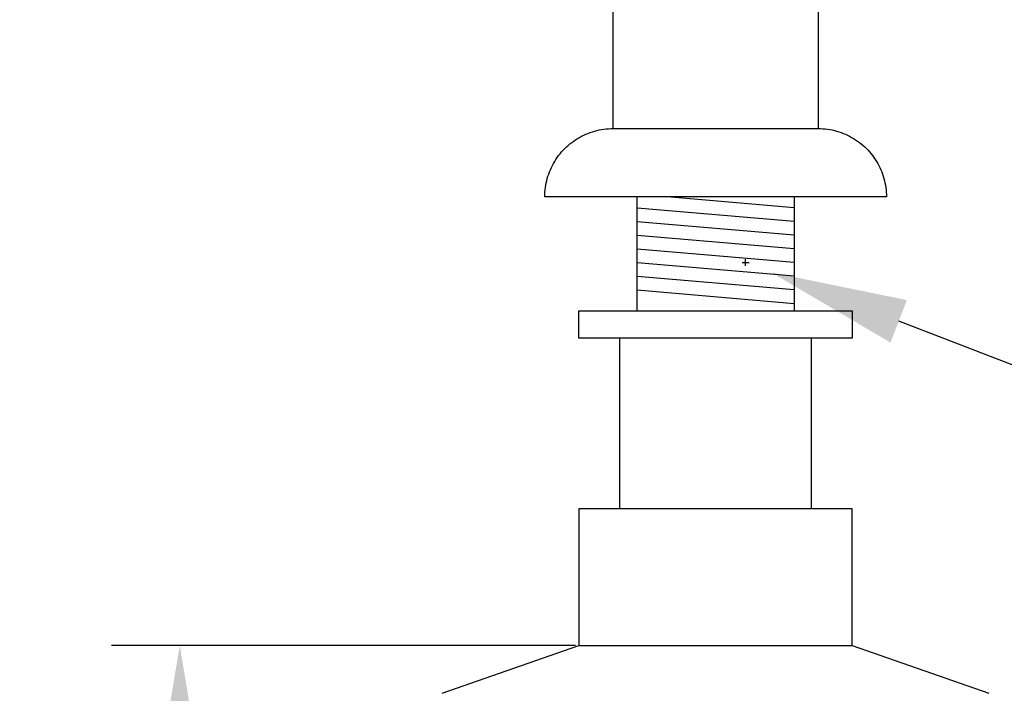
# Model space of a CAD drawing. Header units: millimetres. Extents: x 580 to 2065, y -13 to 1037.
# Tile 4 of 10: x 1082 to 1226, y 488 to 586. Entities that reach past the tile are written whole.
import ezdxf

# ---------------------------------------------------------------- set-up
doc = ezdxf.new("R2010")
doc.units = ezdxf.units.MM
doc.header["$LTSCALE"] = 0.1
for name, color, linetype in [('DEFAULT', 7, 'Continuous'), ('DIM', 3, 'Continuous'), ('OUTLINE', 2, 'Continuous')]:
    doc.layers.add(name, color=color, linetype=linetype)
doc.styles.add('ARIAL', font='arial_0.ttf')
doc.dimstyles.new('DIMENSION STYLE 01', dxfattribs={"dimtxt": 20, "dimasz": 20, "dimexe": 10, "dimexo": 0.5, "dimgap": 0.09, "dimtad": 1, "dimtoh": 1, "dimdec": 0, "dimzin": 0, "dimdsep": 46, "dimtxsty": 'ARIAL', "dimcen": 0.5, "dimadec": 1, "dimazin": 0, "dimtfac": 1, "dimtdec": 4, "dimtofl": 0, "dimtmove": 0, "dimatfit": 3, "dimfxl": 1, "dimtolj": 1, "dimtzin": 0, "dimarcsym": 0})

# ---------------------------------------------------------------- blocks, each defined once
blk = doc.blocks.new('*D101')
at = {"layer": 'DEFAULT', "color": 0, "lineweight": -2, "transparency": 16777216}
for p, q in [((1163.28, 494.76), (1095.36, 494.76)), ((1105.36, 474.76), (1105.36, 289.76)), ((1146.28, 269.76), (1095.36, 269.76))]:
    blk.add_line(p, q, dxfattribs=at)
at = {"layer": 'DEFAULT', "color": 0, "transparency": 16777216}
for points in [[(1102.02, 474.76), (1108.69, 474.76), (1105.36, 494.76)], [(1102.02, 289.76), (1108.69, 289.76), (1105.36, 269.76)]]:
    blk.add_solid(points, dxfattribs=at)
at = {"layer": 'Defpoints', "color": 0, "transparency": 16777216}
for p in [(1163.78, 494.76), (1105.36, 269.76), (1146.78, 269.76)]:
    blk.add_point(p, dxfattribs=at)
at = {"layer": 'DEFAULT', "color": 0, "transparency": 16777216, "insert": (1095.06, 382.26), "char_height": 20, "attachment_point": 5, "rotation": 90, "style": 'ARIAL'}
blk.add_mtext('\\A1;225', dxfattribs=at)
blk = doc.blocks.new('*D108')
at = {"layer": 'DEFAULT', "color": 0, "lineweight": -2, "transparency": 16777216}
for p, q in [((1187.67, 550.82), (1188.67, 550.82)), ((1188.17, 550.32), (1188.17, 551.32)), ((1249.36, 527.32), (1210.58, 542.21)), ((1307.21, 527.32), (1249.36, 527.32))]:
    blk.add_line(p, q, dxfattribs=at)
at = {"layer": 'DEFAULT', "color": 0, "transparency": 16777216}
blk.add_solid([(1211.77, 545.32), (1209.38, 539.1), (1191.91, 549.38)], dxfattribs=at)
at = {"layer": 'Defpoints', "color": 0, "transparency": 16777216}
for p in [(1184.44, 552.25), (1191.91, 549.38)]:
    blk.add_point(p, dxfattribs=at)
at = {"layer": 'DEFAULT', "color": 0, "transparency": 16777216, "insert": (1282.01, 538.18), "char_height": 20, "attachment_point": 5, "style": 'ARIAL'}
blk.add_mtext('\\A1;Ø23', dxfattribs=at)

msp = doc.modelspace()

# ---------------------------------------------------------------- linework, layer by layer
at = {"layer": 'DIM'}
for p, q in [((1195.28, 558.84), (1176.68, 560.43)), ((1195.28, 556.84), (1172.28, 558.79)), ((1195.28, 554.83), (1172.28, 556.79)), ((1195.28, 552.82), (1172.28, 554.78)), ((1195.28, 550.81), (1172.28, 552.77)), ((1195.28, 548.81), (1172.28, 550.76)), ((1195.28, 546.8), (1172.28, 548.76)), ((1195.28, 544.79), (1172.28, 546.75))]:
    msp.add_line(p, q, dxfattribs=at)
at = {"layer": 'OUTLINE'}
for p, q in [((1168.78, 570.43), (1168.78, 596.62)), ((1198.78, 596.64), (1198.78, 570.43)), ((1163.87, 569.14), (1164.17, 569.3)), ((1164.17, 569.3), (1164.48, 569.46)), ((1164.48, 569.46), (1164.79, 569.6)), ((1164.79, 569.6), (1165.11, 569.73)), ((1165.11, 569.73), (1165.43, 569.85)), ((1165.43, 569.85), (1165.75, 569.96)), ((1165.75, 569.96), (1166.08, 570.05)), ((1166.08, 570.05), (1166.41, 570.14)), ((1166.41, 570.14), (1166.74, 570.22)), ((1166.74, 570.22), (1167.07, 570.28)), ((1167.07, 570.28), (1167.41, 570.33)), ((1167.41, 570.33), (1167.75, 570.37)), ((1167.75, 570.37), (1168.09, 570.4)), ((1168.09, 570.4), (1168.43, 570.42)), ((1168.43, 570.42), (1168.77, 570.43)), ((1168.77, 570.43), (1183.78, 570.43)), ((1183.78, 570.43), (1198.79, 570.43)), ((1198.79, 570.43), (1199.13, 570.42)), ((1199.13, 570.42), (1199.47, 570.4)), ((1199.47, 570.4), (1199.81, 570.37)), ((1199.81, 570.37), (1200.15, 570.33)), ((1200.15, 570.33), (1200.49, 570.28)), ((1200.49, 570.28), (1200.82, 570.22)), ((1200.82, 570.22), (1201.16, 570.14)), ((1201.16, 570.14), (1201.49, 570.05)), ((1201.49, 570.05), (1201.81, 569.96)), ((1201.81, 569.96), (1202.14, 569.85)), ((1202.14, 569.85), (1202.46, 569.73)), ((1202.46, 569.73), (1202.77, 569.6)), ((1202.77, 569.6), (1203.08, 569.46)), ((1203.08, 569.46), (1203.39, 569.3)), ((1203.39, 569.3), (1203.69, 569.14)), ((1161.95, 567.73), (1162.2, 567.96)), ((1162.2, 567.96), (1162.46, 568.18)), ((1162.46, 568.18), (1162.73, 568.39)), ((1162.73, 568.39), (1163.01, 568.59)), ((1163.01, 568.59), (1163.29, 568.79)), ((1163.29, 568.79), (1163.58, 568.97)), ((1163.58, 568.97), (1163.87, 569.14)), ((1203.69, 569.14), (1203.98, 568.97)), ((1203.98, 568.97), (1204.27, 568.79)), ((1204.27, 568.79), (1204.55, 568.59)), ((1204.55, 568.59), (1204.83, 568.39)), ((1204.83, 568.39), (1205.1, 568.18)), ((1205.1, 568.18), (1205.36, 567.96)), ((1205.36, 567.96), (1205.61, 567.73)), ((1160.61, 566.19), (1160.81, 566.47)), ((1160.81, 566.47), (1161.02, 566.74)), ((1161.02, 566.74), (1161.24, 567)), ((1161.24, 567), (1161.47, 567.25)), ((1161.47, 567.25), (1161.7, 567.5)), ((1161.7, 567.5), (1161.95, 567.73)), ((1205.61, 567.73), (1205.86, 567.5)), ((1205.86, 567.5), (1206.1, 567.25)), ((1206.1, 567.25), (1206.32, 567)), ((1206.32, 567), (1206.54, 566.74)), ((1206.54, 566.74), (1206.75, 566.47)), ((1206.75, 566.47), (1206.96, 566.19)), ((1159.75, 564.72), (1159.9, 565.02)), ((1159.9, 565.02), (1160.06, 565.33)), ((1160.06, 565.33), (1160.23, 565.62)), ((1160.23, 565.62), (1160.42, 565.91)), ((1160.42, 565.91), (1160.61, 566.19)), ((1206.96, 566.19), (1207.15, 565.91)), ((1207.15, 565.91), (1207.33, 565.62)), ((1207.33, 565.62), (1207.5, 565.33)), ((1207.5, 565.33), (1207.66, 565.02)), ((1207.66, 565.02), (1207.82, 564.72)), ((1159.15, 563.12), (1159.25, 563.45)), ((1159.25, 563.45), (1159.36, 563.77)), ((1159.36, 563.77), (1159.48, 564.09)), ((1159.48, 564.09), (1159.61, 564.41)), ((1159.61, 564.41), (1159.75, 564.72)), ((1207.82, 564.72), (1207.96, 564.41)), ((1207.96, 564.41), (1208.09, 564.09)), ((1208.09, 564.09), (1208.21, 563.77)), ((1208.21, 563.77), (1208.32, 563.45)), ((1208.32, 563.45), (1208.41, 563.12)), ((1158.87, 561.79), (1158.93, 562.12)), ((1158.93, 562.12), (1158.99, 562.46)), ((1158.99, 562.46), (1159.06, 562.79)), ((1159.06, 562.79), (1159.15, 563.12)), ((1208.41, 563.12), (1208.5, 562.79)), ((1208.5, 562.79), (1208.57, 562.46)), ((1208.57, 562.46), (1208.64, 562.12)), ((1208.64, 562.12), (1208.69, 561.79)), ((1158.78, 560.43), (1158.79, 560.77)), ((1158.79, 560.77), (1158.8, 561.11)), ((1158.8, 561.11), (1158.83, 561.45)), ((1158.83, 561.45), (1158.87, 561.79)), ((1208.69, 561.79), (1208.73, 561.45)), ((1208.73, 561.45), (1208.76, 561.11)), ((1208.76, 561.11), (1208.78, 560.77)), ((1208.78, 560.77), (1208.78, 560.43)), ((1158.79, 560.43), (1158.78, 560.43)), ((1158.78, 560.43), (1158.78, 560.43)), ((1158.79, 560.43), (1158.79, 560.43)), ((1158.81, 560.43), (1158.8, 560.43)), ((1158.8, 560.43), (1158.8, 560.43)), ((1158.82, 560.43), (1158.81, 560.43)), ((1158.81, 560.43), (1158.81, 560.43)), ((1158.83, 560.43), (1158.82, 560.43)), ((1158.84, 560.43), (1158.83, 560.43)), ((1158.85, 560.43), (1158.84, 560.43)), ((1158.86, 560.43), (1158.85, 560.43)), ((1158.87, 560.43), (1158.86, 560.43)), ((1158.88, 560.43), (1158.87, 560.43)), ((1158.9, 560.43), (1158.88, 560.43)), ((1158.91, 560.43), (1158.9, 560.43)), ((1158.93, 560.43), (1158.91, 560.43)), ((1158.94, 560.43), (1158.93, 560.43)), ((1158.97, 560.43), (1158.94, 560.43)), ((1158.98, 560.43), (1158.97, 560.43)), ((1159.01, 560.43), (1158.98, 560.43)), ((1159.05, 560.43), (1159.01, 560.43)), ((1159.01, 560.43), (1159.01, 560.43)), ((1159.1, 560.43), (1159.05, 560.43)), ((1159.05, 560.43), (1159.05, 560.43)), ((1159.15, 560.43), (1159.1, 560.43)), ((1159.2, 560.43), (1159.15, 560.43)), ((1159.15, 560.43), (1159.15, 560.43)), ((1159.25, 560.43), (1159.2, 560.43)), ((1159.2, 560.43), (1159.2, 560.43)), ((1159.26, 560.43), (1159.25, 560.43)), ((1159.31, 560.43), (1159.26, 560.43)), ((1159.32, 560.43), (1159.31, 560.43)), ((1159.38, 560.43), (1159.32, 560.43)), ((1159.39, 560.43), (1159.38, 560.43)), ((1159.44, 560.43), (1159.39, 560.43)), ((1159.46, 560.43), (1159.44, 560.43)), ((1159.51, 560.43), (1159.46, 560.43)), ((1159.53, 560.43), (1159.51, 560.43)), ((1159.59, 560.43), (1159.53, 560.43)), ((1159.61, 560.43), (1159.59, 560.43)), ((1159.67, 560.43), (1159.61, 560.43)), ((1159.69, 560.43), (1159.67, 560.43)), ((1159.75, 560.43), (1159.69, 560.43)), ((1159.77, 560.43), (1159.75, 560.43)), ((1159.83, 560.43), (1159.77, 560.43)), ((1159.86, 560.43), (1159.83, 560.43)), ((1159.92, 560.43), (1159.86, 560.43)), ((1159.95, 560.43), (1159.92, 560.43)), ((1160.01, 560.43), (1159.95, 560.43)), ((1160.04, 560.43), (1160.01, 560.43)), ((1160.11, 560.43), (1160.04, 560.43)), ((1160.14, 560.43), (1160.11, 560.43)), ((1160.21, 560.43), (1160.14, 560.43)), ((1160.24, 560.43), (1160.21, 560.43)), ((1160.32, 560.43), (1160.24, 560.43)), ((1160.35, 560.43), (1160.32, 560.43)), ((1160.42, 560.43), (1160.35, 560.43)), ((1160.46, 560.43), (1160.42, 560.43)), ((1160.54, 560.43), (1160.46, 560.43)), ((1160.57, 560.43), (1160.54, 560.43)), ((1160.65, 560.43), (1160.57, 560.43)), ((1160.68, 560.43), (1160.65, 560.43)), ((1160.77, 560.43), (1160.68, 560.43)), ((1160.8, 560.43), (1160.77, 560.43)), ((1160.9, 560.43), (1160.8, 560.43)), ((1160.93, 560.43), (1160.9, 560.43)), ((1161.02, 560.43), (1160.93, 560.43)), ((1161.05, 560.43), (1161.02, 560.43)), ((1161.16, 560.43), (1161.05, 560.43)), ((1161.18, 560.43), (1161.16, 560.43)), ((1161.29, 560.43), (1161.18, 560.43)), ((1161.31, 560.43), (1161.29, 560.43)), ((1161.43, 560.43), (1161.31, 560.43)), ((1161.45, 560.43), (1161.43, 560.43)), ((1161.57, 560.43), (1161.45, 560.43)), ((1161.59, 560.43), (1161.57, 560.43)), ((1161.72, 560.43), (1161.59, 560.43)), ((1161.73, 560.43), (1161.72, 560.43)), ((1161.87, 560.43), (1161.73, 560.43)), ((1161.88, 560.43), (1161.87, 560.43)), ((1162.03, 560.43), (1161.88, 560.43)), ((1162.34, 560.43), (1162.03, 560.43)), ((1162.35, 560.43), (1162.34, 560.43)), ((1162.5, 560.43), (1162.35, 560.43)), ((1162.51, 560.43), (1162.5, 560.43)), ((1162.66, 560.43), (1162.51, 560.43)), ((1162.68, 560.43), (1162.66, 560.43)), ((1162.83, 560.43), (1162.68, 560.43)), ((1162.86, 560.43), (1162.83, 560.43)), ((1162.99, 560.43), (1162.86, 560.43)), ((1163.03, 560.43), (1162.99, 560.43)), ((1163.17, 560.43), (1163.03, 560.43)), ((1163.21, 560.43), (1163.17, 560.43)), ((1163.34, 560.43), (1163.21, 560.43)), ((1163.4, 560.43), (1163.34, 560.43)), ((1163.52, 560.43), (1163.4, 560.43)), ((1163.59, 560.43), (1163.52, 560.43)), ((1163.7, 560.43), (1163.59, 560.43)), ((1163.78, 560.43), (1163.7, 560.43)), ((1163.89, 560.43), (1163.78, 560.43)), ((1163.97, 560.43), (1163.89, 560.43)), ((1164.07, 560.43), (1163.97, 560.43)), ((1164.17, 560.43), (1164.07, 560.43)), ((1164.26, 560.43), (1164.17, 560.43)), ((1164.37, 560.43), (1164.26, 560.43)), ((1164.46, 560.43), (1164.37, 560.43)), ((1164.58, 560.43), (1164.46, 560.43)), ((1164.65, 560.43), (1164.58, 560.43)), ((1164.79, 560.43), (1164.65, 560.43)), ((1164.85, 560.43), (1164.79, 560.43)), ((1165, 560.43), (1164.85, 560.43)), ((1165.05, 560.43), (1165, 560.43)), ((1165.21, 560.43), (1165.05, 560.43)), ((1165.26, 560.43), (1165.21, 560.43)), ((1165.43, 560.43), (1165.26, 560.43)), ((1165.47, 560.43), (1165.43, 560.43)), ((1165.65, 560.43), (1165.47, 560.43)), ((1165.68, 560.43), (1165.65, 560.43)), ((1165.88, 560.43), (1165.68, 560.43)), ((1165.89, 560.43), (1165.88, 560.43)), ((1166, 560.43), (1165.89, 560.43)), ((1166.21, 560.43), (1166, 560.43)), ((1166.32, 560.43), (1166.21, 560.43)), ((1166.33, 560.43), (1166.32, 560.43)), ((1166.54, 560.43), (1166.33, 560.43)), ((1166.57, 560.43), (1166.54, 560.43)), ((1166.77, 560.43), (1166.57, 560.43)), ((1166.8, 560.43), (1166.77, 560.43)), ((1166.99, 560.43), (1166.8, 560.43)), ((1167.04, 560.43), (1166.99, 560.43)), ((1167.22, 560.43), (1167.04, 560.43)), ((1167.28, 560.43), (1167.22, 560.43)), ((1167.45, 560.43), (1167.28, 560.43)), ((1167.53, 560.43), (1167.45, 560.43)), ((1167.69, 560.43), (1167.53, 560.43)), ((1167.77, 560.43), (1167.69, 560.43)), ((1167.92, 560.43), (1167.77, 560.43)), ((1168.02, 560.43), (1167.92, 560.43)), ((1168.16, 560.43), (1168.02, 560.43)), ((1168.28, 560.43), (1168.16, 560.43)), ((1168.4, 560.43), (1168.28, 560.43)), ((1168.53, 560.43), (1168.4, 560.43)), ((1168.64, 560.43), (1168.53, 560.43)), ((1168.79, 560.43), (1168.64, 560.43)), ((1168.89, 560.43), (1168.79, 560.43)), ((1169.05, 560.43), (1168.89, 560.43)), ((1169.14, 560.43), (1169.05, 560.43)), ((1169.31, 560.43), (1169.14, 560.43)), ((1169.39, 560.43), (1169.31, 560.43)), ((1169.57, 560.43), (1169.39, 560.43)), ((1169.64, 560.43), (1169.57, 560.43)), ((1169.83, 560.43), (1169.64, 560.43)), ((1169.89, 560.43), (1169.83, 560.43)), ((1170.1, 560.43), (1169.89, 560.43)), ((1170.15, 560.43), (1170.1, 560.43)), ((1170.37, 560.43), (1170.15, 560.43)), ((1170.41, 560.43), (1170.37, 560.43)), ((1170.64, 560.43), (1170.41, 560.43)), ((1170.67, 560.43), (1170.64, 560.43)), ((1170.91, 560.43), (1170.67, 560.43)), ((1170.93, 560.43), (1170.91, 560.43)), ((1171.19, 560.43), (1170.93, 560.43)), ((1171.46, 560.43), (1171.19, 560.43)), ((1171.73, 560.43), (1171.46, 560.43)), ((1171.46, 560.43), (1171.46, 560.43)), ((1171.74, 560.43), (1171.73, 560.43)), ((1172, 560.43), (1171.74, 560.43)), ((1172.02, 560.43), (1172, 560.43)), ((1172.27, 560.43), (1172.02, 560.43)), ((1172.3, 560.43), (1172.27, 560.43)), ((1172.28, 543.76), (1172.28, 560.43)), ((1172.54, 560.43), (1172.3, 560.43)), ((1172.58, 560.43), (1172.54, 560.43)), ((1172.82, 560.43), (1172.58, 560.43)), ((1172.86, 560.43), (1172.82, 560.43)), ((1173.09, 560.43), (1172.86, 560.43)), ((1173.15, 560.43), (1173.09, 560.43)), ((1173.37, 560.43), (1173.15, 560.43)), ((1173.43, 560.43), (1173.37, 560.43)), ((1173.65, 560.43), (1173.43, 560.43)), ((1173.72, 560.43), (1173.65, 560.43)), ((1173.93, 560.43), (1173.72, 560.43)), ((1174, 560.43), (1173.93, 560.43)), ((1174.21, 560.43), (1174, 560.43)), ((1174.29, 560.43), (1174.21, 560.43)), ((1174.5, 560.43), (1174.29, 560.43)), ((1174.58, 560.43), (1174.5, 560.43)), ((1174.78, 560.43), (1174.58, 560.43)), ((1174.87, 560.43), (1174.78, 560.43)), ((1175.07, 560.43), (1174.87, 560.43)), ((1175.16, 560.43), (1175.07, 560.43)), ((1175.36, 560.43), (1175.16, 560.43)), ((1175.45, 560.43), (1175.36, 560.43)), ((1175.65, 560.43), (1175.45, 560.43)), ((1175.74, 560.43), (1175.65, 560.43)), ((1175.94, 560.43), (1175.74, 560.43)), ((1176.03, 560.43), (1175.94, 560.43)), ((1176.23, 560.43), (1176.03, 560.43)), ((1176.32, 560.43), (1176.23, 560.43)), ((1176.52, 560.43), (1176.32, 560.43)), ((1176.61, 560.43), (1176.52, 560.43)), ((1176.82, 560.43), (1176.61, 560.43)), ((1176.9, 560.43), (1176.82, 560.43)), ((1177.11, 560.43), (1176.9, 560.43)), ((1177.19, 560.43), (1177.11, 560.43)), ((1177.41, 560.43), (1177.19, 560.43)), ((1177.49, 560.43), (1177.41, 560.43)), ((1177.71, 560.43), (1177.49, 560.43)), ((1177.78, 560.43), (1177.71, 560.43)), ((1178, 560.43), (1177.78, 560.43)), ((1178.07, 560.43), (1178, 560.43)), ((1178.3, 560.43), (1178.07, 560.43)), ((1178.36, 560.43), (1178.3, 560.43)), ((1178.6, 560.43), (1178.36, 560.43)), ((1178.65, 560.43), (1178.6, 560.43)), ((1179.81, 560.43), (1178.65, 560.43)), ((1181.54, 560.43), (1179.81, 560.43)), ((1181.64, 560.43), (1181.54, 560.43)), ((1181.82, 560.43), (1181.64, 560.43)), ((1181.94, 560.43), (1181.82, 560.43)), ((1182.1, 560.43), (1181.94, 560.43)), ((1182.25, 560.43), (1182.1, 560.43)), ((1182.39, 560.43), (1182.25, 560.43)), ((1182.55, 560.43), (1182.39, 560.43)), ((1183.78, 560.43), (1182.55, 560.43)), ((1185.01, 560.43), (1183.78, 560.43)), ((1185.18, 560.43), (1185.01, 560.43)), ((1185.31, 560.43), (1185.18, 560.43)), ((1185.46, 560.43), (1185.31, 560.43)), ((1185.62, 560.43), (1185.46, 560.43)), ((1185.74, 560.43), (1185.62, 560.43)), ((1185.93, 560.43), (1185.74, 560.43)), ((1186.03, 560.43), (1185.93, 560.43)), ((1187.15, 560.43), (1186.03, 560.43)), ((1187.17, 560.43), (1187.15, 560.43)), ((1187.45, 560.43), (1187.17, 560.43)), ((1187.46, 560.43), (1187.45, 560.43)), ((1187.75, 560.43), (1187.46, 560.43)), ((1188.91, 560.43), (1187.75, 560.43)), ((1188.96, 560.43), (1188.91, 560.43)), ((1189.2, 560.43), (1188.96, 560.43)), ((1189.26, 560.43), (1189.2, 560.43)), ((1189.49, 560.43), (1189.26, 560.43)), ((1189.56, 560.43), (1189.49, 560.43)), ((1189.79, 560.43), (1189.56, 560.43)), ((1189.86, 560.43), (1189.79, 560.43)), ((1190.08, 560.43), (1189.86, 560.43)), ((1190.15, 560.43), (1190.08, 560.43)), ((1190.37, 560.43), (1190.15, 560.43)), ((1190.45, 560.43), (1190.37, 560.43)), ((1190.66, 560.43), (1190.45, 560.43)), ((1190.74, 560.43), (1190.66, 560.43)), ((1190.95, 560.43), (1190.74, 560.43)), ((1191.04, 560.43), (1190.95, 560.43)), ((1191.24, 560.43), (1191.04, 560.43)), ((1191.33, 560.43), (1191.24, 560.43)), ((1191.53, 560.43), (1191.33, 560.43)), ((1191.62, 560.43), (1191.53, 560.43)), ((1191.83, 560.43), (1191.62, 560.43)), ((1191.91, 560.43), (1191.83, 560.43)), ((1192.12, 560.43), (1191.91, 560.43)), ((1192.2, 560.43), (1192.12, 560.43)), ((1192.41, 560.43), (1192.2, 560.43)), ((1192.49, 560.43), (1192.41, 560.43)), ((1192.7, 560.43), (1192.49, 560.43)), ((1192.78, 560.43), (1192.7, 560.43)), ((1192.98, 560.43), (1192.78, 560.43)), ((1193.06, 560.43), (1192.98, 560.43)), ((1193.27, 560.43), (1193.06, 560.43)), ((1193.35, 560.43), (1193.27, 560.43)), ((1193.56, 560.43), (1193.35, 560.43)), ((1193.63, 560.43), (1193.56, 560.43)), ((1193.85, 560.43), (1193.63, 560.43)), ((1193.91, 560.43), (1193.85, 560.43)), ((1194.13, 560.43), (1193.91, 560.43)), ((1194.19, 560.43), (1194.13, 560.43)), ((1194.42, 560.43), (1194.19, 560.43)), ((1194.47, 560.43), (1194.42, 560.43)), ((1194.7, 560.43), (1194.47, 560.43)), ((1194.75, 560.43), (1194.7, 560.43)), ((1194.98, 560.43), (1194.75, 560.43)), ((1195.02, 560.43), (1194.98, 560.43)), ((1195.26, 560.43), (1195.02, 560.43)), ((1195.29, 560.43), (1195.26, 560.43)), ((1195.28, 560.43), (1195.28, 543.76)), ((1195.54, 560.43), (1195.29, 560.43)), ((1195.57, 560.43), (1195.54, 560.43)), ((1195.82, 560.43), (1195.57, 560.43)), ((1195.84, 560.43), (1195.82, 560.43)), ((1196.65, 560.43), (1195.84, 560.43)), ((1196.9, 560.43), (1196.65, 560.43)), ((1196.92, 560.43), (1196.9, 560.43)), ((1197.16, 560.43), (1196.92, 560.43)), ((1197.19, 560.43), (1197.16, 560.43)), ((1197.41, 560.43), (1197.19, 560.43)), ((1197.46, 560.43), (1197.41, 560.43)), ((1197.67, 560.43), (1197.46, 560.43)), ((1197.73, 560.43), (1197.67, 560.43)), ((1197.93, 560.43), (1197.73, 560.43)), ((1197.99, 560.43), (1197.93, 560.43)), ((1198.18, 560.43), (1197.99, 560.43)), ((1198.26, 560.43), (1198.18, 560.43)), ((1198.43, 560.43), (1198.26, 560.43)), ((1198.52, 560.43), (1198.43, 560.43)), ((1198.67, 560.43), (1198.52, 560.43)), ((1198.78, 560.43), (1198.67, 560.43)), ((1198.92, 560.43), (1198.78, 560.43)), ((1199.03, 560.43), (1198.92, 560.43)), ((1199.16, 560.43), (1199.03, 560.43)), ((1199.29, 560.43), (1199.16, 560.43)), ((1199.4, 560.43), (1199.29, 560.43)), ((1199.54, 560.43), (1199.4, 560.43)), ((1199.64, 560.43), (1199.54, 560.43)), ((1199.79, 560.43), (1199.64, 560.43)), ((1199.88, 560.43), (1199.79, 560.43)), ((1200.04, 560.43), (1199.88, 560.43)), ((1200.11, 560.43), (1200.04, 560.43)), ((1200.28, 560.43), (1200.11, 560.43)), ((1200.34, 560.43), (1200.28, 560.43)), ((1200.52, 560.43), (1200.34, 560.43)), ((1200.57, 560.43), (1200.52, 560.43)), ((1200.76, 560.43), (1200.57, 560.43)), ((1200.8, 560.43), (1200.76, 560.43)), ((1201, 560.43), (1200.8, 560.43)), ((1201.02, 560.43), (1201, 560.43)), ((1201.91, 560.43), (1201.02, 560.43)), ((1202.1, 560.43), (1201.91, 560.43)), ((1202.13, 560.43), (1202.1, 560.43)), ((1202.31, 560.43), (1202.13, 560.43)), ((1202.35, 560.43), (1202.31, 560.43)), ((1202.51, 560.43), (1202.35, 560.43)), ((1202.57, 560.43), (1202.51, 560.43)), ((1202.71, 560.43), (1202.57, 560.43)), ((1202.78, 560.43), (1202.71, 560.43)), ((1202.91, 560.43), (1202.78, 560.43)), ((1202.99, 560.43), (1202.91, 560.43)), ((1203.11, 560.43), (1202.99, 560.43)), ((1203.19, 560.43), (1203.11, 560.43)), ((1203.3, 560.43), (1203.19, 560.43)), ((1203.39, 560.43), (1203.3, 560.43)), ((1203.49, 560.43), (1203.39, 560.43)), ((1203.59, 560.43), (1203.49, 560.43)), ((1203.68, 560.43), (1203.59, 560.43)), ((1203.79, 560.43), (1203.68, 560.43)), ((1203.86, 560.43), (1203.79, 560.43)), ((1203.98, 560.43), (1203.86, 560.43)), ((1204.04, 560.43), (1203.98, 560.43)), ((1204.16, 560.43), (1204.04, 560.43)), ((1204.22, 560.43), (1204.16, 560.43)), ((1204.35, 560.43), (1204.22, 560.43)), ((1204.4, 560.43), (1204.35, 560.43)), ((1204.53, 560.43), (1204.4, 560.43)), ((1204.57, 560.43), (1204.53, 560.43)), ((1204.71, 560.43), (1204.57, 560.43)), ((1204.74, 560.43), (1204.71, 560.43)), ((1204.88, 560.43), (1204.74, 560.43)), ((1204.9, 560.43), (1204.88, 560.43)), ((1205.05, 560.43), (1204.9, 560.43)), ((1205.07, 560.43), (1205.05, 560.43)), ((1205.22, 560.43), (1205.07, 560.43)), ((1205.54, 560.43), (1205.22, 560.43)), ((1205.22, 560.43), (1205.22, 560.43)), ((1205.68, 560.43), (1205.54, 560.43)), ((1205.69, 560.43), (1205.68, 560.43)), ((1205.83, 560.43), (1205.69, 560.43)), ((1205.84, 560.43), (1205.83, 560.43)), ((1205.97, 560.43), (1205.84, 560.43)), ((1205.99, 560.43), (1205.97, 560.43)), ((1206.11, 560.43), (1205.99, 560.43)), ((1206.13, 560.43), (1206.11, 560.43)), ((1206.25, 560.43), (1206.13, 560.43)), ((1206.27, 560.43), (1206.25, 560.43)), ((1206.38, 560.43), (1206.27, 560.43)), ((1206.41, 560.43), (1206.38, 560.43)), ((1206.51, 560.43), (1206.41, 560.43)), ((1206.54, 560.43), (1206.51, 560.43)), ((1206.64, 560.43), (1206.54, 560.43)), ((1206.67, 560.43), (1206.64, 560.43)), ((1206.76, 560.43), (1206.67, 560.43)), ((1206.79, 560.43), (1206.76, 560.43)), ((1206.88, 560.43), (1206.79, 560.43)), ((1206.91, 560.43), (1206.88, 560.43)), ((1206.99, 560.43), (1206.91, 560.43)), ((1207.03, 560.43), (1206.99, 560.43)), ((1207.11, 560.43), (1207.03, 560.43)), ((1207.14, 560.43), (1207.11, 560.43)), ((1207.22, 560.43), (1207.14, 560.43)), ((1207.25, 560.43), (1207.22, 560.43)), ((1207.32, 560.43), (1207.25, 560.43)), ((1207.35, 560.43), (1207.32, 560.43)), ((1207.42, 560.43), (1207.35, 560.43)), ((1207.45, 560.43), (1207.42, 560.43)), ((1207.52, 560.43), (1207.45, 560.43)), ((1207.55, 560.43), (1207.52, 560.43)), ((1207.61, 560.43), (1207.55, 560.43)), ((1207.64, 560.43), (1207.61, 560.43)), ((1207.71, 560.43), (1207.64, 560.43)), ((1207.73, 560.43), (1207.71, 560.43)), ((1207.79, 560.43), (1207.73, 560.43)), ((1207.82, 560.43), (1207.79, 560.43)), ((1207.88, 560.43), (1207.82, 560.43)), ((1207.9, 560.43), (1207.88, 560.43)), ((1207.96, 560.43), (1207.9, 560.43)), ((1207.98, 560.43), (1207.96, 560.43)), ((1208.03, 560.43), (1207.98, 560.43)), ((1208.05, 560.43), (1208.03, 560.43)), ((1208.11, 560.43), (1208.05, 560.43)), ((1208.12, 560.43), (1208.11, 560.43)), ((1208.17, 560.43), (1208.12, 560.43)), ((1208.19, 560.43), (1208.17, 560.43)), ((1208.24, 560.43), (1208.19, 560.43)), ((1208.25, 560.43), (1208.24, 560.43)), ((1208.3, 560.43), (1208.25, 560.43)), ((1208.31, 560.43), (1208.3, 560.43)), ((1208.36, 560.43), (1208.31, 560.43)), ((1208.41, 560.43), (1208.36, 560.43)), ((1208.36, 560.43), (1208.36, 560.43)), ((1208.42, 560.43), (1208.41, 560.43)), ((1208.46, 560.43), (1208.42, 560.43)), ((1208.51, 560.43), (1208.46, 560.43)), ((1208.55, 560.43), (1208.51, 560.43)), ((1208.51, 560.43), (1208.51, 560.43)), ((1208.59, 560.43), (1208.55, 560.43)), ((1208.55, 560.43), (1208.55, 560.43)), ((1208.62, 560.43), (1208.59, 560.43)), ((1208.59, 560.43), (1208.59, 560.43)), ((1208.63, 560.43), (1208.62, 560.43)), ((1208.65, 560.43), (1208.63, 560.43)), ((1208.66, 560.43), (1208.65, 560.43)), ((1208.68, 560.43), (1208.66, 560.43)), ((1208.69, 560.43), (1208.68, 560.43)), ((1208.7, 560.43), (1208.69, 560.43)), ((1208.71, 560.43), (1208.7, 560.43)), ((1208.73, 560.43), (1208.71, 560.43)), ((1208.74, 560.43), (1208.73, 560.43)), ((1208.73, 560.43), (1208.73, 560.43)), ((1208.75, 560.43), (1208.74, 560.43)), ((1208.76, 560.43), (1208.75, 560.43)), ((1208.77, 560.43), (1208.76, 560.43)), ((1208.76, 560.43), (1208.76, 560.43)), ((1208.78, 560.43), (1208.77, 560.43)), ((1208.78, 560.43), (1208.78, 560.43)), ((1163.78, 543.76), (1183.78, 543.76)), ((1163.78, 539.76), (1163.78, 543.76)), ((1183.78, 543.76), (1203.78, 543.76)), ((1203.78, 543.76), (1203.78, 539.76)), ((1183.78, 539.76), (1163.78, 539.76)), ((1169.78, 514.76), (1169.78, 539.76)), ((1203.78, 539.76), (1183.78, 539.76)), ((1197.78, 539.76), (1197.78, 514.76)), ((1183.78, 514.76), (1163.78, 514.76)), ((1163.78, 514.76), (1163.78, 494.76)), ((1203.78, 514.76), (1183.78, 514.76)), ((1203.78, 494.76), (1203.78, 514.76)), ((1143.78, 487.76), (1163.78, 494.76)), ((1163.78, 494.76), (1183.78, 494.76)), ((1183.78, 494.76), (1203.78, 494.76)), ((1203.78, 494.76), (1223.78, 487.76))]:
    msp.add_line(p, q, dxfattribs=at)

# ---------------------------------------------------------------- dimensions: what is measured, and where the dimension line sits
at = {"layer": 'DEFAULT'}
dim = msp.add_diameter_dim_2p(p1=(1184.44, 552.25), p2=(1191.91, 549.38), text='Ø23', dimstyle='DIMENSION STYLE 01', dxfattribs=at)
dim.commit()
dim.dimension.update_dxf_attribs({"geometry": '*D108', "text_midpoint": (1282.01, 527.32), "dimtype": 163})
dim = msp.add_linear_dim(base=(1105.36, 269.76), p1=(1163.78, 494.76), p2=(1146.78, 269.76), angle=90, dimstyle='DIMENSION STYLE 01', dxfattribs=at)
dim.commit()
dim.dimension.update_dxf_attribs({"geometry": '*D101', "text_midpoint": (1095.06, 382.26)})

doc.saveas('drawing.dxf')
